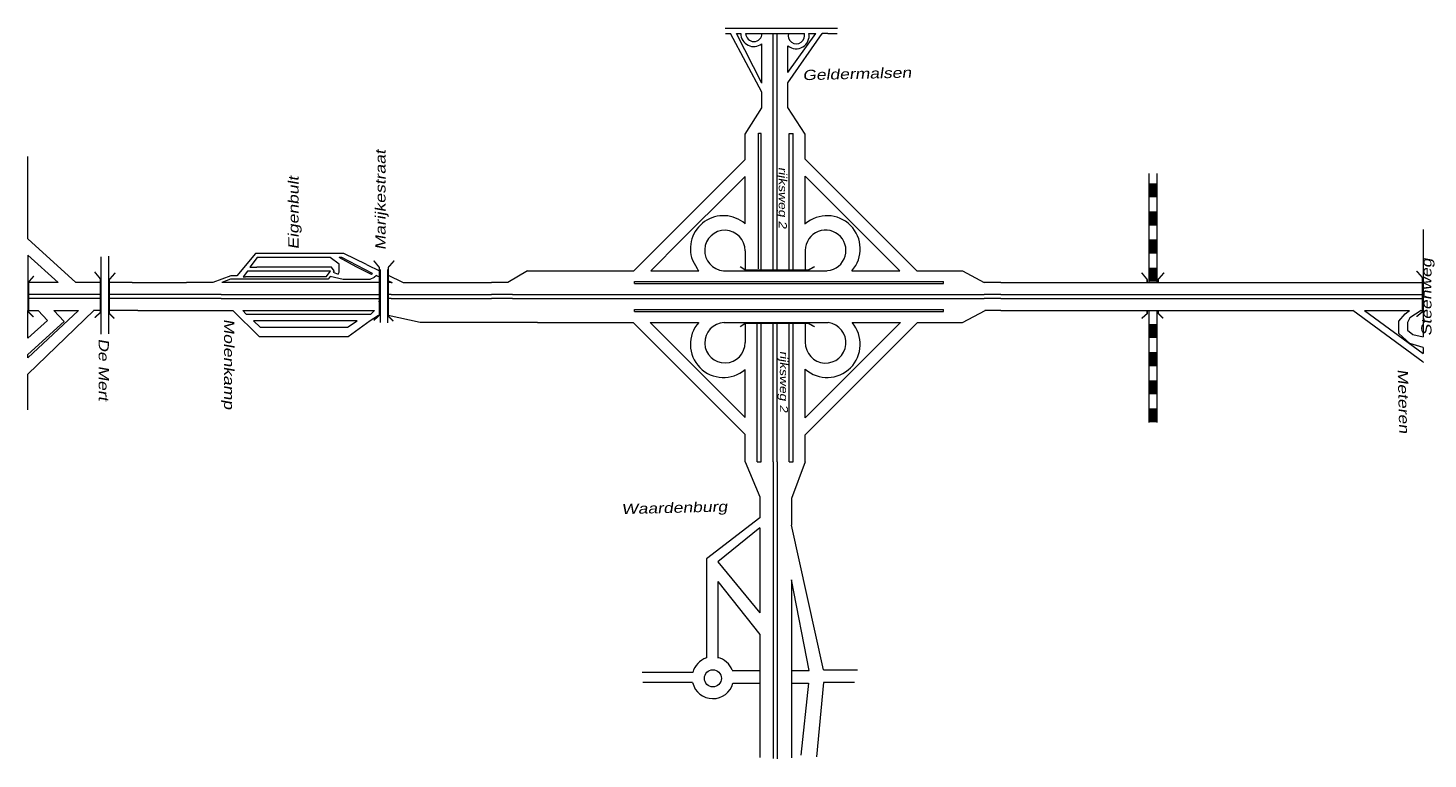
# Model space of a CAD drawing. Header units: metres. Extents: x 534 to 2631, y -2348 to -1484.
# Tile 12 of 13: x 2070 to 2331, y -1934 to -1797. Entities that reach past the tile are written whole.
import ezdxf

# ---------------------------------------------------------------- set-up
doc = ezdxf.new("R2010")
doc.units = ezdxf.units.M
doc.layers.get('0').update_dxf_attribs({"lineweight": 0})
doc.layers.add('STROOI', color=7, linetype='Continuous', lineweight=0)
doc.layers.add('Text', color=7, linetype='Continuous', lineweight=0)
doc.styles.add('ISO25', font='ARIALN.TTF', dxfattribs={"width": 1.5, "oblique": 10})

# ---------------------------------------------------------------- blocks, each defined once
blk = doc.blocks.new('A$C3E475C73')
at = {"layer": 'STROOI', "color": 7, "const_width": 0.263}
blk.add_lwpolyline([(-1.04, -0.92), (0, 0), (0, 6.35), (-1.04, 7.62)], dxfattribs=at)

msp = doc.modelspace()

# ---------------------------------------------------------------- linework, layer by layer
at = {"ltscale": 0.5}
for p, q in [((2200.16, -1797.41), (2221.08, -1797.41)), ((2200.19, -1798.42), (2201.14, -1798.42)), ((2206.97, -1809.38), (2201.14, -1798.42)), ((2206.97, -1807.68), (2202.26, -1798.42)), ((2202.26, -1798.42), (2203.06, -1798.42)), ((2203.97, -1798.42), (2214.92, -1798.42)), ((2206.97, -1807.68), (2206.97, -1800.34)), ((2209.1, -1817.07), (2209.1, -1798.42)), ((2209.85, -1817.07), (2209.85, -1798.42)), ((2211.86, -1807.66), (2218.26, -1798.42)), ((2211.86, -1805.72), (2217.09, -1798.42)), ((2215.76, -1798.42), (2217.09, -1798.42)), ((2219.3, -1798.42), (2218.26, -1798.42)), ((2218.26, -1798.42), (2218.29, -1798.42)), ((2219.3, -1798.42), (2221.05, -1798.42)), ((2211.86, -1805.72), (2211.86, -1800.73)), ((2211.86, -1809.15), (2211.86, -1807.66)), ((2206.97, -1812.28), (2206.97, -1809.38)), ((2211.86, -1812.25), (2211.86, -1809.15)), ((2203.85, -1817.2), (2206.97, -1812.28)), ((2215.1, -1817.2), (2211.86, -1812.25)), ((2203.85, -1821.93), (2203.85, -1817.2)), ((2206.33, -1842.38), (2206.33, -1817.03)), ((2206.33, -1817.03), (2206.85, -1817.03)), ((2212.1, -1817.07), (2212.85, -1817.07)), ((2215.1, -1821.88), (2215.1, -1817.2)), ((2330.41, -1835), (2330.41, -1855.07)), ((2112.48, -1839.52), (2109.02, -1843.65)), ((2128.95, -1839.52), (2112.48, -1839.52)), ((2133.2, -1841.58), (2128.95, -1839.52)), ((2189.45, -1839.52), (2188.73, -1840.24)), ((2083.61, -1840.11), (2083.61, -1854.54)), ((2085.06, -1840.01), (2085.06, -1854.46)), ((2112.8, -1840.24), (2111.4, -1842.02)), ((2111.4, -1842.02), (2112.74, -1842.02)), ((2126.65, -1842.02), (2112.74, -1842.02)), ((2113.6, -1840.24), (2112.8, -1840.24)), ((2126.41, -1840.24), (2113.6, -1840.24)), ((2128.1, -1841.51), (2126.41, -1840.24)), ((2127.16, -1842.74), (2126.65, -1842.02)), ((2128.58, -1840.24), (2128.1, -1840.24)), ((2131.24, -1841.99), (2128.1, -1840.24)), ((2128.1, -1842.95), (2128.1, -1841.51)), ((2134.31, -1843.25), (2128.58, -1840.24)), ((2134.11, -1843.42), (2131.24, -1841.99)), ((2133.2, -1841.58), (2135.75, -1842.82)), ((2194.03, -1840.74), (2194.9, -1842.32)), ((2107.9, -1843.65), (2104.49, -1844.89)), ((2107.79, -1844.31), (2106.19, -1844.89)), ((2126.05, -1844.31), (2107.79, -1844.31)), ((2109.02, -1843.65), (2107.9, -1843.65)), ((2110.96, -1842.79), (2110.16, -1843.84)), ((2110.16, -1843.84), (2110.61, -1843.84)), ((2111.4, -1843.84), (2110.61, -1843.84)), ((2112.04, -1842.79), (2110.96, -1842.79)), ((2125.68, -1843.84), (2111.4, -1843.84)), ((2126.45, -1842.79), (2112.04, -1842.79)), ((2125.68, -1843.84), (2126.45, -1842.79)), ((2126.44, -1843.76), (2126.05, -1844.31)), ((2128.83, -1844.35), (2126.44, -1843.76)), ((2127.16, -1842.74), (2126.97, -1843.01)), ((2126.97, -1843.01), (2127.91, -1843.33)), ((2127.91, -1843.33), (2128.1, -1842.95)), ((2133.79, -1844.35), (2128.83, -1844.35)), ((2134.65, -1843.96), (2133.79, -1844.35)), ((2134.31, -1843.25), (2134.11, -1843.42)), ((2135.04, -1843.58), (2134.65, -1843.96)), ((2135.04, -1843.58), (2135.75, -1843.9)), ((2135.75, -1842.47), (2135.75, -1852.38)), ((2137.12, -1842.47), (2137.12, -1852.45)), ((2137.12, -1843.48), (2140.05, -1844.89)), ((2137.12, -1844.52), (2137.96, -1844.89)), ((2163.24, -1842.7), (2159.55, -1844.89)), ((2070.01, -1844.97), (2070.01, -1850.14)), ((2083.61, -1844.89), (2082.23, -1844.89)), ((2089.47, -1844.89), (2085.06, -1844.89)), ((2089.47, -1844.89), (2099.57, -1844.89)), ((2104.49, -1844.89), (2099.57, -1844.89)), ((2106.04, -1847.15), (2135.58, -1847.15)), ((2120.28, -1844.89), (2106.19, -1844.89)), ((2120.59, -1844.89), (2120.28, -1844.89)), ((2137.8, -1844.89), (2137.96, -1844.89)), ((2137.8, -1847.15), (2156.5, -1847.15)), ((2140.05, -1844.89), (2156.5, -1844.89)), ((2160.45, -1847.14), (2159.55, -1847.15)), ((2251.58, -1844.89), (2248.5, -1844.89)), ((2251.58, -1847.15), (2248.5, -1847.15)), ((2251.58, -1844.89), (2330.41, -1844.89)), ((2251.58, -1847.15), (2330.41, -1847.15)), ((2106.04, -1847.9), (2135.58, -1847.9)), ((2137.8, -1847.9), (2156.5, -1847.9)), ((2160.45, -1847.89), (2159.55, -1847.9)), ((2251.58, -1847.9), (2248.5, -1847.89)), ((2251.58, -1847.9), (2330.41, -1847.9)), ((2070.01, -1859), (2079.43, -1850.14)), ((2082.28, -1850.14), (2070.01, -1862.03)), ((2073.66, -1851.99), (2071.88, -1850.14)), ((2074.84, -1850.14), (2076.79, -1852.19)), ((2075.7, -1850.14), (2079.43, -1850.14)), ((2090.49, -1850.15), (2108.23, -1850.15)), ((2108.23, -1850.15), (2113.15, -1854.97)), ((2110.14, -1850.15), (2134.69, -1850.15)), ((2110.14, -1850.15), (2110.72, -1850.81)), ((2110.72, -1850.81), (2134, -1850.84)), ((2112.12, -1852.08), (2113.32, -1853.24)), ((2131.48, -1852.08), (2112.12, -1852.08)), ((2129.63, -1853.24), (2131.48, -1852.08)), ((2129.74, -1854.97), (2133.88, -1852)), ((2134.69, -1850.15), (2134, -1850.84)), ((2165.11, -1852.39), (2163.44, -1852.39)), ((2251.58, -1850.15), (2248.63, -1850.15)), ((2251.58, -1850.15), (2317.27, -1850.15)), ((2330.4, -1859.77), (2317.27, -1850.15)), ((2319.48, -1850.15), (2330.41, -1858.13)), ((2319.48, -1850.15), (2327.87, -1850.15)), ((2325.91, -1852.11), (2327.06, -1850.75)), ((2325.91, -1852.44), (2325.91, -1852.11)), ((2325.91, -1854.41), (2325.91, -1852.44)), ((2327.06, -1850.75), (2327.87, -1850.15)), ((2327.95, -1851.53), (2327.47, -1852.39)), ((2327.47, -1852.39), (2327.47, -1853.78)), ((2330.02, -1850.15), (2327.95, -1851.53)), ((2330.02, -1850.15), (2330.41, -1850.15)), ((2113.15, -1854.97), (2129.74, -1854.97)), ((2113.32, -1853.24), (2129.63, -1853.24)), ((2327.94, -1856.27), (2325.91, -1854.41)), ((2327.47, -1853.78), (2328.52, -1854.64)), ((2328.52, -1854.64), (2330.41, -1855.07)), ((2330.41, -1857.02), (2327.94, -1856.27)), ((2330.41, -1857.02), (2330.41, -1858.13)), ((2330.4, -1859.77), (2330.41, -1859.77)), ((2330.41, -1859.77), (2330.41, -1859.82)), ((2203.85, -1878.35), (2206.61, -1884.9)), ((2209.1, -1878.35), (2209.1, -1933.74)), ((2209.85, -1878.35), (2209.85, -1933.84)), ((2215.1, -1878.35), (2212.5, -1885.2)), ((2206.61, -1884.9), (2206.61, -1884.9)), ((2206.61, -1884.9), (2206.61, -1888.82)), ((2212.5, -1885.2), (2212.5, -1890.19)), ((2206.61, -1888.82), (2196.64, -1896.46)), ((2206.61, -1890.71), (2198.74, -1897.06)), ((2206.61, -1890.71), (2206.61, -1906.55)), ((2218.48, -1917.2), (2212.5, -1890.19)), ((2196.64, -1896.46), (2196.64, -1914.91)), ((2198.74, -1897.06), (2206.61, -1906.55)), ((2198.74, -1900.73), (2198.74, -1915)), ((2198.74, -1900.73), (2206.61, -1910.62)), ((2215.79, -1917.3), (2212.5, -1900.41)), ((2212.5, -1900.41), (2212.5, -1933.65)), ((2206.61, -1910.62), (2206.61, -1933.55)), ((2196.64, -1914.91), (2196.64, -1914.99)), ((2194.08, -1917.7), (2184.67, -1917.7)), ((2201.47, -1917.3), (2206.61, -1917.3)), ((2212.5, -1917.3), (2215.79, -1917.3)), ((2218.48, -1917.2), (2224.86, -1917.2)), ((2194.05, -1919.59), (2184.77, -1919.59)), ((2194.05, -1919.59), (2194.06, -1919.59)), ((2194.05, -1919.59), (2194.06, -1919.59)), ((2201.6, -1919.69), (2206.61, -1919.69)), ((2212.5, -1919.69), (2215.69, -1919.69)), ((2215.69, -1919.69), (2214.29, -1933.15)), ((2218.48, -1919.59), (2217.19, -1933.45)), ((2224.27, -1919.59), (2218.48, -1919.59))]:
    msp.add_line(p, q, dxfattribs=at)
at = {"color": 0, "ltscale": 0.5}
for p, q in [((2133.88, -1852), (2135.46, -1850.98)), ((2143.23, -1852.39), (2137.25, -1851.04)), ((2163.44, -1852.39), (2143.23, -1852.39))]:
    msp.add_line(p, q, dxfattribs=at)
at = {"ltscale": 0.5}
msp.add_circle((2197.84, -1918.79), 1.59, dxfattribs=at)
for centre, radius, start, end in [((2205.47, -1798.46), 2.41, 179.1696, 308.5704), ((2205.5, -1798.39), 1.54, 181.3023, 358.6977), ((2213.4, -1798.87), 2.41, 230.3934, 10.8597), ((2213.43, -1798.8), 1.54, 165.5226, 14.4774), ((2197.84, -1918.69), 3.89, 107.9288, 165.1428), ((2197.84, -1918.69), 3.89, 21.0372, 76.6514), ((2197.84, -1918.69), 3.89, 193.3424, 345.1428)]:
    msp.add_arc(centre, radius, start, end, dxfattribs=at)
at = {"layer": 'STROOI', "color": 7}
for p, q in [((2206.85, -1842.7), (2206.85, -1817.07)), ((2209.1, -1842.7), (2209.1, -1817.07)), ((2209.85, -1842.7), (2209.85, -1817.07)), ((2212.1, -1842.7), (2212.1, -1817.07)), ((2212.85, -1842.7), (2212.85, -1817.07)), ((2070.01, -1836.77), (2070.01, -1821.37)), ((2183.1, -1842.7), (2203.85, -1821.93)), ((2235.9, -1842.7), (2215.1, -1821.88)), ((2189.45, -1839.52), (2203.85, -1825.12)), ((2203.85, -1833.94), (2203.85, -1825.12)), ((2215.1, -1833.99), (2215.1, -1825.07)), ((2232.72, -1842.7), (2215.1, -1825.07)), ((2279.22, -1824.59), (2279.22, -1844.89)), ((2280.72, -1824.59), (2280.72, -1844.89)), ((2070.01, -1836.77), (2078.97, -1844.89)), ((2203.85, -1838.97), (2203.85, -1842.7)), ((2215.1, -1838.91), (2215.1, -1842.7)), ((2070.01, -1839.81), (2075.62, -1844.89)), ((2070.01, -1839.81), (2070.01, -1844.97)), ((2186.28, -1842.7), (2188.73, -1840.24)), ((2163.24, -1842.7), (2183.1, -1842.7)), ((2183.2, -1844.7), (2240.9, -1844.7)), ((2183.2, -1845.08), (2183.2, -1844.7)), ((2186.28, -1842.7), (2195.21, -1842.7)), ((2199.82, -1842.7), (2219.1, -1842.7)), ((2223.8, -1842.7), (2232.72, -1842.7)), ((2235.9, -1842.7), (2244.41, -1842.7)), ((2240.9, -1845.08), (2240.9, -1844.7)), ((2244.41, -1842.7), (2248.5, -1844.89)), ((2075.62, -1844.89), (2070.01, -1844.89)), ((2082.23, -1847.13), (2070.01, -1847.13)), ((2082.23, -1844.89), (2078.97, -1844.89)), ((2083.61, -1847.15), (2082.25, -1847.15)), ((2106.04, -1847.15), (2085.06, -1847.15)), ((2135.75, -1844.89), (2120.59, -1844.89)), ((2137.8, -1844.89), (2137.12, -1844.89)), ((2137.8, -1847.15), (2137.12, -1847.15)), ((2159.55, -1844.89), (2156.5, -1844.89)), ((2159.55, -1847.15), (2156.5, -1847.15)), ((2160.45, -1847.14), (2248.5, -1847.14)), ((2183.2, -1845.08), (2240.9, -1845.08)), ((2082.23, -1847.88), (2070.01, -1847.88)), ((2083.61, -1847.9), (2082.25, -1847.9)), ((2106.04, -1847.9), (2085.06, -1847.9)), ((2137.8, -1847.9), (2137.12, -1847.9)), ((2159.55, -1847.9), (2156.5, -1847.9)), ((2160.45, -1847.89), (2248.5, -1847.89)), ((2183.2, -1849.95), (2240.9, -1849.95)), ((2183.2, -1850.33), (2183.2, -1849.95)), ((2240.9, -1850.33), (2240.9, -1849.95)), ((2070.01, -1855.3), (2070.01, -1850.14)), ((2070.01, -1850.14), (2071.88, -1850.14)), ((2070.01, -1855.3), (2073.66, -1851.99)), ((2070.01, -1858.34), (2076.79, -1852.19)), ((2074.84, -1850.14), (2075.7, -1850.14)), ((2083.61, -1850.15), (2082.25, -1850.15)), ((2090.49, -1850.15), (2085.06, -1850.15)), ((2165.11, -1852.39), (2182.97, -1852.39)), ((2182.97, -1852.39), (2203.85, -1873.28)), ((2183.2, -1850.33), (2240.9, -1850.33)), ((2186.15, -1852.39), (2195.18, -1852.39)), ((2186.15, -1852.39), (2203.85, -1870.1)), ((2199.88, -1852.39), (2219.38, -1852.39)), ((2203.85, -1852.39), (2203.85, -1856.09)), ((2206.1, -1878.35), (2206.1, -1852.39)), ((2206.85, -1878.35), (2206.85, -1852.39)), ((2209.1, -1878.35), (2209.1, -1852.39)), ((2209.85, -1878.35), (2209.85, -1852.39)), ((2212.1, -1878.35), (2212.1, -1852.39)), ((2212.85, -1878.35), (2212.85, -1852.39)), ((2215.1, -1852.39), (2215.1, -1856.06)), ((2236.02, -1852.39), (2215.1, -1873.33)), ((2232.84, -1852.39), (2215.1, -1870.15)), ((2223.82, -1852.39), (2232.84, -1852.39)), ((2236.02, -1852.39), (2244.43, -1852.39)), ((2244.42, -1852.4), (2248.64, -1850.14)), ((2279.22, -1850.15), (2279.22, -1871.02)), ((2280.72, -1850.15), (2280.72, -1871.02)), ((2070.01, -1859), (2070.01, -1858.34)), ((2070.01, -1868.68), (2070.01, -1862.02)), ((2203.85, -1870.1), (2203.85, -1861.13)), ((2215.1, -1870.15), (2215.1, -1861.08)), ((2203.85, -1878.35), (2203.85, -1873.28)), ((2215.1, -1878.35), (2215.1, -1873.33)), ((2206.1, -1878.35), (2206.85, -1878.35)), ((2212.1, -1878.35), (2212.85, -1878.35))]:
    msp.add_line(p, q, dxfattribs=at)
for points, const_width in [([(2279.97, -1826.38), (2279.97, -1829.01)], 1.5), ([(2279.97, -1831.65), (2279.97, -1834.28)], 1.5), ([(2279.97, -1836.87), (2279.97, -1839.51)], 1.5), ([(2135.45, -1848.56), (2135.58, -1848.44), (2135.58, -1842.09), (2134.54, -1840.82)], 0.263), ([(2137.26, -1844.89), (2137.26, -1842.09), (2138.37, -1840.82)], 0.263), ([(2202.93, -1841.94), (2203.86, -1842.56), (2215.71, -1842.56), (2216.83, -1841.94)], 0.263), ([(2279.97, -1842.14), (2279.97, -1844.78)], 1.5), ([(2071.03, -1851.35), (2070.15, -1850.47), (2070.15, -1844.78), (2071.09, -1843.71)], 0.263), ([(2086.12, -1851.64), (2085.2, -1850.71), (2085.2, -1844.36), (2086.31, -1843.09)], 0.263), ([(2134.54, -1851.98), (2135.58, -1851.05), (2135.58, -1844.89)], 0.263), ([(2138.19, -1852.12), (2137.27, -1851.2), (2137.27, -1844.89)], 0.263), ([(2278.91, -1844.89), (2278.91, -1844.35), (2277.87, -1843.08)], 0.263), ([(2280.97, -1844.89), (2280.97, -1844.33), (2282.08, -1843.06)], 0.263), ([(2329.18, -1851.29), (2330.3, -1850.36), (2330.3, -1844.01), (2329.18, -1842.74)], 0.263), ([(2277.87, -1851.63), (2278.91, -1850.71), (2278.91, -1850.15)], 0.263), ([(2281.89, -1851.61), (2280.97, -1850.69), (2280.97, -1850.15)], 0.263), ([(2202.93, -1853.17), (2203.86, -1852.55), (2215.71, -1852.55), (2216.83, -1853.17)], 0.263), ([(2279.97, -1852.64), (2279.97, -1855.27)], 1.5), ([(2279.97, -1857.91), (2279.97, -1860.54)], 1.5), ([(2279.97, -1863.14), (2279.97, -1865.77)], 1.5), ([(2279.97, -1868.4), (2279.97, -1871.03)], 1.5)]:
    msp.add_lwpolyline(points, dxfattribs=dict(at, const_width=const_width))
for centre, radius, start, end in [((2199.82, -1838.61), 6.17, 49.255, 200.2054), ((2219.18, -1838.61), 6.17, 318.4534, 131.4425), ((2200.08, -1838.94), 3.77, 359.4915, 266.1597), ((2218.89, -1838.92), 3.79, 266.782, 179.899), ((2199.82, -1838.61), 6.17, 216.9976, 221.5466), ((2199.82, -1856.46), 6.17, 138.4534, 310.745), ((2200.09, -1856.15), 3.76, 92.1736, 0.8255), ((2218.89, -1856.15), 3.79, 178.7308, 82.4697), ((2219.18, -1856.46), 6.17, 228.5575, 41.2153)]:
    msp.add_arc(centre, radius, start, end, dxfattribs=at)

# ---------------------------------------------------------------- block references
at = {"ltscale": 0.5}
msp.add_blockref('A$C3E475C73', (2083.49, -1850.55), dxfattribs=at)

# ---------------------------------------------------------------- texts
at = {"layer": 'Text', "style": 'ISO25', "oblique": 10, "width": 1.5}
for s, height, rotation, p in [('Geldermalsen', 1.9, 1.425, (2214.59, -1807.15)), ('Marijkestraat', 1.9, 90, (2136.74, -1838.86)), ('Eigenbult', 1.9, 90, (2120.51, -1838.73)), ('rijksweg 2', 1.5, 270, (2210.15, -1823.35)), ('Steenweg', 1.9, 90, (2331.97, -1854.9)), ('Molenkamp', 1.9, 270, (2106.61, -1851.7)), ('De Mert', 1.9, 270, (2083.2, -1855.36)), ('rijksweg 2', 1.5, 270, (2210.35, -1857.67)), ('Meteren', 1.9, 271.425, (2325.66, -1861.09)), ('Waardenburg', 1.9, 1.425, (2180.8, -1888.14))]:
    msp.add_text(s, height=height, rotation=rotation, dxfattribs=at).set_placement(p)

doc.saveas('drawing.dxf')
